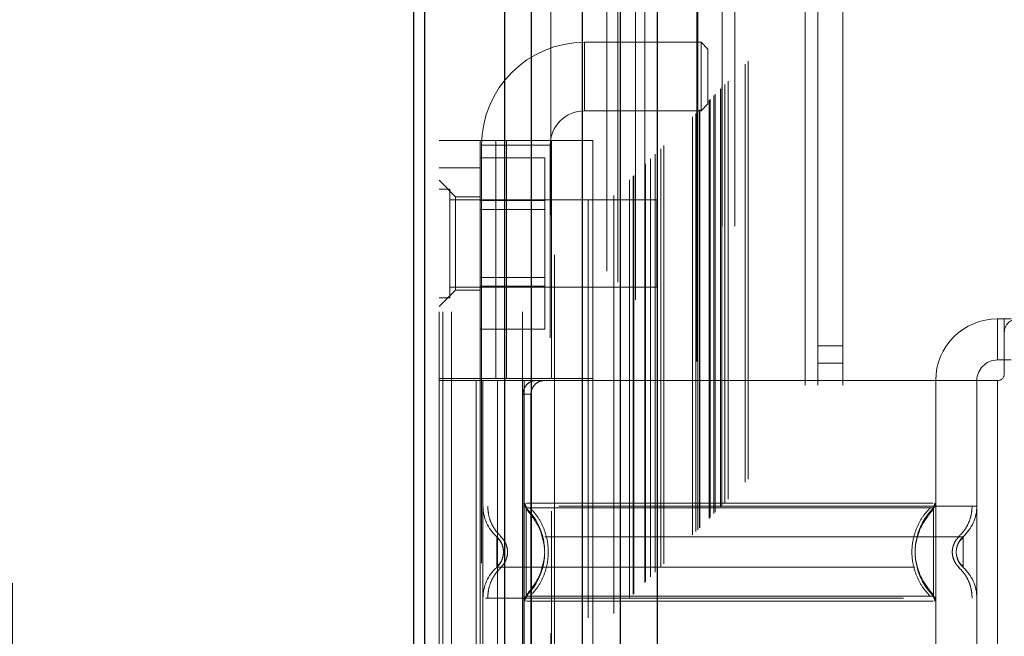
# Model space of a CAD drawing. Header units: inches. Extents: x 0.2 to 10.8, y 0.2 to 8.2.
# Tile 59 of 127: x 2.815 to 3.05, y 4.221 to 4.369. Entities that reach past the tile are written whole.
import ezdxf

# ---------------------------------------------------------------- set-up
doc = ezdxf.new("R2010")
doc.units = ezdxf.units.IN
doc.header["$MEASUREMENT"] = 0
doc.linetypes.add('HIDDEN', pattern=[0.07500000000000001, 0.05, -0.025])
doc.layers.add('DIMENSIONS', color=140, linetype='Continuous')
doc.styles.add('SLDTEXTSTYLE0', font='TXT', dxfattribs={"width": 0.7})
doc.dimstyles.new('SLDDIMSTYLE0', dxfattribs={"dimtxt": 0.0849609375, "dimasz": 0.13, "dimexe": 0, "dimexo": 0.0625, "dimgap": 0.021240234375, "dimtad": 0, "dimtih": 1, "dimtoh": 1, "dimlfac": 12, "dimrnd": 1e-09, "dimzin": 12, "dimdsep": 46, "dimtxsty": 'SLDTEXTSTYLE0', "dimsah": 1, "dimcen": 0.09, "dimadec": 0, "dimazin": 3, "dimtfac": 1, "dimtofl": 0, "dimtmove": 0, "dimatfit": 3, "dimfxl": 0, "dimfrac": 2, "dimtolj": 1, "dimtzin": 12, "dimarcsym": 0})

# ---------------------------------------------------------------- blocks, each defined once
blk = doc.blocks.new('_D_1')
at = {"layer": 'DIMENSIONS'}
for p, q in [((3.146982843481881, 5.21210026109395), (2.498092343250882, 5.21210026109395)), ((2.623092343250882, 5.21210026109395), (2.623092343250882, 4.388212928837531)), ((2.461518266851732, 4.234161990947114), (2.432988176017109, 4.234161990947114)), ((2.432988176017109, 4.234161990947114), (2.432988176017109, 4.09913112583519)), ((2.784666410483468, 4.234161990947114), (2.813196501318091, 4.234161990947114)), ((2.813196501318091, 4.234161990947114), (2.813196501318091, 4.09913112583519)), ((2.432988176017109, 4.09913112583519), (2.461518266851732, 4.09913112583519)), ((2.813196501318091, 4.09913112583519), (2.784666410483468, 4.09913112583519)), ((2.623092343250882, 3.221822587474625), (2.623092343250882, 4.080111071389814)), ((3.146982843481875, 3.221822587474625), (2.498092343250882, 3.221822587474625))]:
    blk.add_line(p, q, dxfattribs=at)
for points in [[(2.623092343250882, 5.21210026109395), (2.603092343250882, 5.08210026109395), (2.643092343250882, 5.08210026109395)], [(2.623092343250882, 3.221822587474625), (2.643092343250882, 3.351822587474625), (2.603092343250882, 3.351822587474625)]]:
    blk.add_solid(points, dxfattribs=at)
at = {"layer": 'DIMENSIONS', "char_height": 0.08333333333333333, "attachment_point": 1, "style": 'SLDTEXTSTYLE0'}
for s, insert in [('23.88', (2.461518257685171, 4.360604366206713)), ('606.6', (2.461518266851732, 4.206553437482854))]:
    blk.add_mtext(s, dxfattribs=dict(at, insert=insert))

msp = doc.modelspace()

# ---------------------------------------------------------------- linework, layer by layer
at = {"color": 7, "linetype": 'HIDDEN', "lineweight": 18}
for p, q in [((2.918267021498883, 2.999052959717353), (2.918267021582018, 5.895670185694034)), ((2.915267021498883, 2.999052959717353), (2.915267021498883, 5.444200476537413)), ((2.916145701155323, 2.999052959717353), (2.916145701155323, 5.443702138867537)), ((2.918267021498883, 2.999052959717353), (2.918267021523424, 5.442704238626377)), ((2.935221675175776, 2.999052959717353), (2.935221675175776, 5.434728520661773)), ((2.937342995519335, 2.999052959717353), (2.937342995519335, 5.43446962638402)), ((2.941965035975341, 5.422147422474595), (2.941965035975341, 3.011772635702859)), ((2.942888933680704, 3.012687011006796), (2.942888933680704, 5.42123583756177)), ((2.955391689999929, 5.408765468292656), (2.955391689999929, 3.02515738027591)), ((2.950892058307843, 3.025849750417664), (2.950892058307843, 5.408073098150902)), ((2.952025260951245, 3.025956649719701), (2.952025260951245, 5.407966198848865)), ((2.957093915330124, 3.026891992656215), (2.957093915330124, 5.40703085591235)), ((2.957999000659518, 5.406125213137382), (2.957999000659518, 3.02779526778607)), ((2.960843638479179, 3.030641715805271), (2.960843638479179, 5.403281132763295)), ((2.961657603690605, 3.031455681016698), (2.961657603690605, 5.402467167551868)), ((2.961807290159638, 3.03160536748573), (2.961807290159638, 5.402317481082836)), ((2.962214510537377, 5.401919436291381), (2.962214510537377, 3.03201515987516)), ((2.964476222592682, 5.399680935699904), (2.964476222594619, 3.034241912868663)), ((2.964507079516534, 3.034303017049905), (2.964507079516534, 5.399621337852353)), ((2.96464103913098, 3.034439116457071), (2.96464103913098, 5.399483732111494)), ((2.965835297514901, 3.035636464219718), (2.965835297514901, 5.398285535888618)), ((2.966960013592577, 3.036758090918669), (2.966960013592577, 5.397164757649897)), ((2.967430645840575, 5.396735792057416), (2.967430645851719, 3.037187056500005)), ((2.968262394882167, 3.038060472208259), (2.968262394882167, 5.395862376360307)), ((2.968993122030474, 3.038791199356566), (2.968993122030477, 5.395131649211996)), ((2.975877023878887, 3.045675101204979), (2.975877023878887, 5.388247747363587)), ((2.976710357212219, 3.046508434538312), (2.976710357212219, 5.387414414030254)), ((2.977127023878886, 5.386997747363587), (2.977127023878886, 3.046925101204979)), ((2.977127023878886, 3.046925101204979), (2.977127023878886, 5.386997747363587)), ((2.977543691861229, 3.047341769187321), (2.977543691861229, 5.386581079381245)), ((2.977591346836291, 3.047372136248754), (2.977591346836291, 5.386538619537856)), ((2.97983535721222, 3.049633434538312), (2.97983535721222, 5.384289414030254)), ((2.97983535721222, 3.049633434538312), (2.97983535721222, 5.384289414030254)), ((2.980076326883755, 3.049874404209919), (2.980076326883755, 5.384048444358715)), ((2.9810055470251, 3.050803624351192), (2.9810055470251, 5.383119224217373)), ((2.981293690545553, 3.051091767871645), (2.981293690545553, 5.382831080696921)), ((2.98291624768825, 3.052694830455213), (2.98291624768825, 5.381226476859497)), ((2.983623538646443, 3.053421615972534), (2.983623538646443, 5.380501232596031)), ((2.984396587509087, 3.054194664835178), (2.984396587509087, 5.379728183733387)), ((2.98848704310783, 3.058285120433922), (2.98848704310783, 5.375637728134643)), ((2.98921548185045, 3.059016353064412), (2.98921548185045, 5.374927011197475)), ((3.002850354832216, 3.08146962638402), (3.002850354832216, 5.352386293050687)), ((3.002850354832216, 3.08146962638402), (3.002850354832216, 5.352386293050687)), ((3.005850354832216, 3.08146962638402), (3.005850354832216, 5.352386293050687)), ((3.011850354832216, 3.08146962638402), (3.011850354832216, 5.352386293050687)), ((2.976982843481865, 3.119503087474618), (2.976982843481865, 5.314419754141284)), ((2.982982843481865, 3.119503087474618), (2.982982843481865, 5.314419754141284)), ((2.985982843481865, 3.119503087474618), (2.985982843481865, 5.314419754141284)), ((2.985982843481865, 3.119503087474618), (2.985982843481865, 5.314419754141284)), ((2.950043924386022, 4.347109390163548), (2.950043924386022, 4.363513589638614)), ((2.977931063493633, 4.363513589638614), (2.950043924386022, 4.363513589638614)), ((2.977931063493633, 4.363513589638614), (2.977931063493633, 4.347109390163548)), ((2.97957148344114, 4.361873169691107), (2.977931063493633, 4.363513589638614)), ((2.97957148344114, 4.361873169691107), (2.97957148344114, 4.348749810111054)), ((2.950043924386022, 4.347109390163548), (2.977931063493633, 4.347109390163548)), ((2.977931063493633, 4.347109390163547), (2.97957148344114, 4.348749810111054)), ((2.915267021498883, 4.340009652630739), (2.95201242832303, 4.340009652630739)), ((2.925109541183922, 4.283087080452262), (2.925109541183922, 4.340009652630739)), ((2.928884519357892, 4.283087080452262), (2.928884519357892, 4.340009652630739)), ((2.931431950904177, 4.340009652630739), (2.931431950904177, 4.283087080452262)), ((2.94216990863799, 4.283087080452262), (2.94216990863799, 4.340009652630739)), ((2.95201242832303, 4.283087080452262), (2.95201242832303, 4.340009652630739)), ((2.925437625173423, 4.338907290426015), (2.941841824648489, 4.338907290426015)), ((2.925437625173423, 4.338907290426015), (2.925437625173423, 4.092844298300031)), ((2.941841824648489, 4.092844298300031), (2.941841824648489, 4.338907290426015)), ((2.925109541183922, 4.335882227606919), (2.940526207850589, 4.335882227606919)), ((2.940526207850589, 4.325634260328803), (2.940526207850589, 4.335882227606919)), ((2.915267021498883, 4.333447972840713), (2.925109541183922, 4.333447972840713)), ((2.919204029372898, 4.326558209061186), (2.915267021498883, 4.330495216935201)), ((2.91787118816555, 4.328407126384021), (2.915267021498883, 4.328407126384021)), ((2.91787118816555, 4.302365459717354), (2.91787118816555, 4.328407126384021)), ((2.967350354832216, 4.325802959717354), (2.91787118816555, 4.325802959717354)), ((2.919204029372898, 4.326558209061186), (2.919204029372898, 4.315403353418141)), ((2.925109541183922, 4.326558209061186), (2.919204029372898, 4.326558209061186)), ((2.925109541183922, 4.325634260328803), (2.940526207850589, 4.325634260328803)), ((2.940526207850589, 4.305138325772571), (2.940526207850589, 4.325634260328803)), ((2.967350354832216, 4.304969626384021), (2.967350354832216, 4.325802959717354)), ((2.940526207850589, 4.323548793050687), (2.925109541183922, 4.323548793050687)), ((2.919204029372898, 4.315403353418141), (2.919204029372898, 4.304248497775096)), ((2.925109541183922, 4.307223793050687), (2.940526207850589, 4.307223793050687)), ((2.915267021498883, 4.30031148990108), (2.919204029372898, 4.304248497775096)), ((2.91787118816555, 4.304969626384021), (2.967350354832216, 4.304969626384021)), ((2.919204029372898, 4.304248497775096), (2.925109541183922, 4.304248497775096)), ((2.925109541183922, 4.305138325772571), (2.940526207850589, 4.305138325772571)), ((2.940526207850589, 4.294890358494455), (2.940526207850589, 4.305138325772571)), ((2.915267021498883, 4.302365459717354), (2.91787118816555, 4.302365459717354)), ((3.048797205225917, 4.297358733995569), (3.048797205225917, 4.287516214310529)), ((3.048797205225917, 4.297358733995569), (3.050437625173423, 4.297358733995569)), ((3.050437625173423, 4.294077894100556), (3.050437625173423, 4.297358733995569)), ((3.050437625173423, 4.297358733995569), (3.05207804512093, 4.297358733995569)), ((2.925109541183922, 4.294890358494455), (2.940526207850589, 4.294890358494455)), ((3.050437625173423, 4.294077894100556), (3.050437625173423, 4.284235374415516)), ((3.011850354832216, 4.290927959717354), (3.005850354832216, 4.290927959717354)), ((3.005850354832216, 4.286761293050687), (3.011850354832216, 4.286761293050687)), ((3.050437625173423, 4.287516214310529), (3.048797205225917, 4.287516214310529)), ((3.05207804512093, 4.287516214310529), (3.050437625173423, 4.287516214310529)), ((2.95201242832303, 4.283087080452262), (2.915267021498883, 4.283087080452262)), ((2.925109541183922, 4.283087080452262), (2.925109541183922, 4.28259495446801)), ((2.95201242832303, 4.28259495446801), (2.915267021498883, 4.28259495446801)), ((2.924174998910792, 4.28259495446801), (2.924174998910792, 4.151361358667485)), ((2.925109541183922, 4.28259495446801), (2.925109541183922, 4.151361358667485)), ((2.925765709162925, 4.28259495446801), (2.925765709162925, 4.151361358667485)), ((2.925765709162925, 4.28259495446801), (2.925765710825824, 4.252588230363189)), ((2.929245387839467, 4.28259495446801), (2.929245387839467, 4.151361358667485)), ((2.935608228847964, 4.28259495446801), (2.935608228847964, 4.151361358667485)), ((2.935608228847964, 4.28259495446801), (2.935608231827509, 4.253298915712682)), ((2.94216990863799, 4.151361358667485), (2.94216990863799, 4.28259495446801)), ((3.034033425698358, 4.28259495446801), (2.95201242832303, 4.28259495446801)), ((2.95201242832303, 4.151361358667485), (2.95201242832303, 4.28259495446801)), ((3.034033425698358, 4.28259495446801), (3.034033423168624, 4.253298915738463)), ((3.048797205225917, 4.28259495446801), (3.034033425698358, 4.28259495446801)), ((3.034033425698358, 4.28259495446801), (3.034033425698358, 4.151361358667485)), ((3.043875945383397, 4.28259495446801), (3.043875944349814, 4.252588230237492)), ((3.043875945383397, 4.28259495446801), (3.043875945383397, 4.151361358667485)), ((3.048797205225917, 4.28259495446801), (3.048797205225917, 4.151361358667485)), ((3.048797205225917, 4.28259495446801), (3.048797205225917, 4.151361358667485)), ((2.935315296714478, 4.279314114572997), (2.935315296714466, 4.154642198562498)), ((2.937248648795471, 4.279314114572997), (2.935315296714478, 4.279314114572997)), ((2.937248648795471, 4.279314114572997), (2.937248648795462, 4.154642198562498)), ((2.93694205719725, 4.250877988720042), (2.93609934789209, 4.252128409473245)), ((2.93068553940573, 4.241584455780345), (2.930596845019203, 4.242401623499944)), ((2.930596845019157, 4.240767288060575), (2.930685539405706, 4.241584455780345)), ((2.930686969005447, 4.241584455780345), (2.930599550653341, 4.242388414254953)), ((2.930599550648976, 4.240780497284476), (2.930686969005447, 4.241584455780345)), ((3.039042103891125, 4.242388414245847), (3.038954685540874, 4.241584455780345)), ((3.038954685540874, 4.241584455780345), (3.039042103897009, 4.240780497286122)), ((2.936099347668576, 4.231040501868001), (2.93694205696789, 4.232290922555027)), ((2.926339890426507, 4.230580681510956), (3.043875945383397, 4.230580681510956))]:
    msp.add_line(p, q, dxfattribs=at)
at = {"color": 7, "linetype": 'Continuous', "lineweight": 25}
for p, q in [((2.909267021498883, 2.999052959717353), (2.909267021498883, 5.444882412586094)), ((2.911903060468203, 2.999052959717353), (2.911903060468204, 5.443702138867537)), ((2.930979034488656, 2.999052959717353), (2.930979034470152, 5.434728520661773)), ((2.937342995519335, 2.999052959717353), (2.937342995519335, 5.43446962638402)), ((2.949482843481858, 5.408765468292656), (2.949482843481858, 3.02515738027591)), ((2.95856737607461, 5.399680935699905), (2.958567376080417, 3.034241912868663)), ((2.967430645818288, 5.396735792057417), (2.967430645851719, 3.037187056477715))]:
    msp.add_line(p, q, dxfattribs=at)
at = {"color": 7, "linetype": 'HIDDEN', "lineweight": 18, "flags": 128}
msp.add_lwpolyline([(2.976923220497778, 5.387186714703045), (2.976924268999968, 4.191929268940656), (2.976923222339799, 3.046743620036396)], dxfattribs=at)
at = {"color": 7, "linetype": 'HIDDEN', "lineweight": 18}
for centre, radius, start, end in [((2.950043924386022, 4.338907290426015), 0.02460629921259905, 90, 180), ((2.950043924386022, 4.338907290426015), 0.008202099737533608, 90, 180), ((3.048797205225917, 4.28259495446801), 0.01476377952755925, 90, 180), ((3.053718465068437, 4.294077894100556), 0.003280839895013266, 90, 180), ((3.048797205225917, 4.28259495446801), 0.004921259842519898, 90, 180), ((3.048797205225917, 4.284235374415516), 0.001640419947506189, 270.0000000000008, 0), ((2.935608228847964, 4.252588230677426), 0.009842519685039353, 180.0000000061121, 228.2366022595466), ((2.937248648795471, 4.253298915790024), 0.001640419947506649, 180.0000000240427, 225.523727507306), ((3.032393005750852, 4.253298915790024), 0.001640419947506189, 314.4762724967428, 359.9999999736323), ((3.034033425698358, 4.252588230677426), 0.009842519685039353, 311.7633977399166, 0), ((2.935608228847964, 4.230580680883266), 0.009842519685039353, 131.7633977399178, 180), ((3.034033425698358, 4.230580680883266), 0.009842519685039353, 0, 48.23660226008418), ((2.937248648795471, 4.229869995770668), 0.001640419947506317, 134.4762724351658, 180), ((3.032393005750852, 4.229869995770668), 0.001640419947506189, 2.748536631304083e-08, 45.52372749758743)]:
    msp.add_arc(centre, radius, start, end, dxfattribs=at)
for points, knots in [([(2.982593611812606, 3.052400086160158), (2.982591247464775, 3.057351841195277), (2.982585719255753, 3.068929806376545), (2.982588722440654, 3.087245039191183), (2.982590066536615, 3.107133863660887), (2.982589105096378, 3.135833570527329), (2.982589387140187, 3.173253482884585), (2.982589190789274, 3.259363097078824), (2.982589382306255, 3.428631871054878), (2.982589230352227, 3.758507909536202), (2.98258950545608, 4.261824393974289), (2.98258860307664, 4.78086957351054), (2.982590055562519, 5.131010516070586), (2.982589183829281, 5.259629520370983), (2.982589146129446, 5.281013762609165), (2.982590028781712, 5.30249887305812), (2.98258925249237, 5.32412670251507), (2.982585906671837, 5.345032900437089), (2.982592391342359, 5.363721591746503), (2.982600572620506, 5.375577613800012), (2.982612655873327, 5.381065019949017), (2.982613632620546, 5.381508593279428)], [0, 0, 0, 0, 0.006378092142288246, 0.01491296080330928, 0.02359086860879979, 0.03199582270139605, 0.05187951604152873, 0.07178945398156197, 0.1429090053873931, 0.2699055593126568, 0.4966851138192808, 0.7912040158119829, 0.9384598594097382, 0.9476829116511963, 0.95687126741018, 0.966003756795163, 0.9753567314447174, 0.9847289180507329, 0.9929319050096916, 0.9994286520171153, 1, 1, 1, 1]), ([(2.938403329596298, 4.28259495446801), (2.938038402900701, 4.28259495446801), (2.93765899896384, 4.282519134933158), (2.936923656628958, 4.282204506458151), (2.936571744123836, 4.281965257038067), (2.935978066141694, 4.281360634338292), (2.935733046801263, 4.280991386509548), (2.935403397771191, 4.28019090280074), (2.935315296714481, 4.279754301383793), (2.935315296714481, 4.279314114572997)], [0, 0, 0, 0, 0.25, 0.25, 0.5, 0.5, 0.75, 0.75, 1, 1, 1, 1]), ([(2.93724864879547, 4.279314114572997), (2.93724864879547, 4.279748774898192), (2.937332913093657, 4.280175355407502), (2.937656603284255, 4.28097165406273), (2.937895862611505, 4.281336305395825), (2.938485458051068, 4.281941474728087), (2.938840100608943, 4.282185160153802), (2.939595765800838, 4.282509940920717), (2.940003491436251, 4.282594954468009), (2.940407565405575, 4.28259495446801)], [0, 0, 0, 0, 0.25, 0.25, 0.5, 0.5, 0.75, 0.75, 1, 1, 1, 1]), ([(3.043875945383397, 4.252588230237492), (3.043656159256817, 4.252588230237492), (3.043216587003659, 4.252588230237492), (3.039705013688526, 4.252588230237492), (3.034247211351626, 4.252588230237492), (3.026846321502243, 4.252588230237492), (3.017842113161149, 4.252588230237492), (3.00756578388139, 4.252588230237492), (2.996416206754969, 4.252588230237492), (2.984820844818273, 4.252588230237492), (2.973225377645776, 4.252588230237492), (2.962076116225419, 4.252588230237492), (2.951798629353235, 4.252588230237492), (2.94279873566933, 4.252588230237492), (2.935381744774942, 4.252588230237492), (2.929984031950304, 4.252588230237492), (2.926878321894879, 4.252588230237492), (2.926473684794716, 4.252588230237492), (2.926339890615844, 4.252588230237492)], [0, 0, 0, 0, 0.06454114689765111, 0.1290822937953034, 0.1936234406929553, 0.2581645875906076, 0.3227057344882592, 0.3872468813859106, 0.4517880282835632, 0.5163291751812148, 0.580870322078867, 0.645411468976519, 0.7099526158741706, 0.7744937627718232, 0.8390349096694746, 0.9035760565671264, 0.9681172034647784, 1, 1, 1, 1]), ([(2.926906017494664, 4.252588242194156), (2.926947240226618, 4.251900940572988), (2.927030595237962, 4.250511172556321), (2.92769940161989, 4.248516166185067), (2.928722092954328, 4.246684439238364), (2.929687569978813, 4.245700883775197), (2.930164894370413, 4.245214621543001)], [0, 0, 0, 0, 0.2473384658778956, 0.5001342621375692, 0.7528702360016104, 1, 1, 1, 1]), ([(2.935845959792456, 4.253306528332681), (2.935851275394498, 4.253197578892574), (2.935862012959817, 4.252977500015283), (2.93596543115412, 4.252661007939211), (2.936117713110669, 4.252365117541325), (2.936266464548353, 4.252203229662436), (2.936340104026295, 4.252123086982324)], [0, 0, 0, 0, 0.2475219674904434, 0.4999966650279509, 0.7524730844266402, 1, 1, 1, 1]), ([(3.033459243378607, 4.253298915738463), (3.033365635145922, 4.253298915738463), (3.033033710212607, 4.253298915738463), (3.030506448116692, 4.253298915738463), (3.026023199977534, 4.253298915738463), (3.019838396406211, 4.253298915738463), (3.012339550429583, 4.253298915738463), (3.003774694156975, 4.253298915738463), (2.994483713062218, 4.253298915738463), (2.984820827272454, 4.253298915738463), (2.975157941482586, 4.253298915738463), (2.965866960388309, 4.253298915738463), (2.957302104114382, 4.253298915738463), (2.949803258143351, 4.253298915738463), (2.943618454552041, 4.253298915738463), (2.939135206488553, 4.253298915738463), (2.936607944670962, 4.253298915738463), (2.936276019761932, 4.253298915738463), (2.936182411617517, 4.253298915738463)], [0, 0, 0, 0, 0.02656569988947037, 0.09419917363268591, 0.161832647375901, 0.2294661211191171, 0.2970995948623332, 0.3647330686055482, 0.4323665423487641, 0.5000000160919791, 0.5676334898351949, 0.6352669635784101, 0.7029004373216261, 0.770533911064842, 0.8381673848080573, 0.905800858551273, 0.973434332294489, 1, 1, 1, 1]), ([(3.033301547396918, 4.252123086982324), (3.033375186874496, 4.252203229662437), (3.033523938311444, 4.252365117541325), (3.033676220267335, 4.252661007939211), (3.033779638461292, 4.252977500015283), (3.033790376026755, 4.253197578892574), (3.033795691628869, 4.253306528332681)], [0, 0, 0, 0, 0.2475269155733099, 0.5000033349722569, 0.7524780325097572, 1, 1, 1, 1]), ([(3.039476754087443, 4.245214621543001), (3.039954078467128, 4.245700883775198), (3.040919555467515, 4.246684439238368), (3.041942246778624, 4.248516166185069), (3.042611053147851, 4.250511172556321), (3.042694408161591, 4.251900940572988), (3.042735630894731, 4.252588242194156)], [0, 0, 0, 0, 0.2471297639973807, 0.49986573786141, 0.7526615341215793, 1, 1, 1, 1]), ([(3.03354230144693, 4.252128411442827), (3.033549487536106, 4.252128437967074), (3.032270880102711, 4.25212846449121), (3.027394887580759, 4.252128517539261), (3.023782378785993, 4.252128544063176), (3.014760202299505, 4.252128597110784), (3.009356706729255, 4.252128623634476), (2.997574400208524, 4.252128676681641), (2.99119786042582, 4.252128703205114), (2.978444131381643, 4.252128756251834), (2.972067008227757, 4.252128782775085), (2.960285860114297, 4.252128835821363), (2.954880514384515, 4.252128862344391), (2.945859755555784, 4.252128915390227), (2.942246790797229, 4.252128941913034), (2.937370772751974, 4.252128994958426), (2.936089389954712, 4.252129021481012), (2.936099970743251, 4.252129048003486)], [0, 0, 0, 0, 0.125, 0.125, 0.25, 0.25, 0.375, 0.375, 0.5, 0.5, 0.625, 0.625, 0.75, 0.75, 0.875, 0.875, 1, 1, 1, 1]), ([(2.936099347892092, 4.252128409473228), (2.936099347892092, 4.252156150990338), (2.936099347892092, 4.250406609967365), (2.936099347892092, 4.245724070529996), (2.936099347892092, 4.241584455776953), (2.936099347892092, 4.237444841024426), (2.936099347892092, 4.232762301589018), (2.936099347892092, 4.231012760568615), (2.936099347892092, 4.231040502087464)], [6.283185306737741, 6.283185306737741, 6.283185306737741, 6.283185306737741, 7.068583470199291, 7.46128255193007, 7.85398163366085, 8.24668071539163, 8.6393797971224, 9.42477796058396, 9.42477796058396, 9.42477796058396, 9.42477796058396]), ([(2.940452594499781, 4.243060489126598), (2.94022325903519, 4.244266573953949), (2.93983665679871, 4.246299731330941), (2.938459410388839, 4.248739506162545), (2.937246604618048, 4.250558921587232), (2.936499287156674, 4.251447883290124), (2.936099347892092, 4.251923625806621)], [0, 0, 0, 0, 0.3903267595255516, 0.6579932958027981, 0.8169694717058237, 1, 1, 1, 1]), ([(2.936954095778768, 4.252226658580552), (2.937615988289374, 4.251498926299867), (2.938939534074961, 4.250043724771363), (2.940314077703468, 4.247394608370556), (2.941191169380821, 4.244553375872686), (2.94149271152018, 4.241584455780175), (2.941191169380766, 4.23861553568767), (2.940314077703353, 4.235774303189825), (2.93893953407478, 4.233125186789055), (2.937615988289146, 4.231669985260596), (2.936954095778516, 4.230942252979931)], [0, 0, 0, 0, 0.1250857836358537, 0.2501263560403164, 0.3751554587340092, 0.5000000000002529, 0.6248445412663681, 0.7498736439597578, 0.8749142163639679, 1, 1, 1, 1]), ([(3.032792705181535, 4.230942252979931), (3.032129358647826, 4.231669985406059), (3.030802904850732, 4.233125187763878), (3.029425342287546, 4.235774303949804), (3.028546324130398, 4.238615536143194), (3.028244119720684, 4.241584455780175), (3.028546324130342, 4.244553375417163), (3.029425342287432, 4.247394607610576), (3.03080290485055, 4.25004372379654), (3.032129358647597, 4.251498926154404), (3.032792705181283, 4.252226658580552)], [0, 0, 0, 0, 0.1250856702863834, 0.2501262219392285, 0.3751553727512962, 0.4999999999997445, 0.6248446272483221, 0.7498737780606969, 0.8749143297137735, 1, 1, 1, 1]), ([(3.033542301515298, 4.231040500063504), (3.030727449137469, 4.233771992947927), (3.027507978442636, 4.241584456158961), (3.030727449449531, 4.249396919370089), (3.033542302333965, 4.252128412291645)], [0.02713175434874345, 0.02713175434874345, 0.02713175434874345, 0.02713175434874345, 0.499999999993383, 0.9728682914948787, 0.9728682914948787, 0.9728682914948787, 0.9728682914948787]), ([(3.033542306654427, 4.251923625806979), (3.033142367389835, 4.251447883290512), (3.032395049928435, 4.250558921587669), (3.0311822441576, 4.24873950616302), (3.029804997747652, 4.246299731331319), (3.029418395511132, 4.244266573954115), (3.029189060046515, 4.243060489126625)], [0, 0, 0, 0, 0.1830305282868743, 0.3420067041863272, 0.6096732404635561, 1, 1, 1, 1]), ([(3.033542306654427, 4.231040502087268), (3.033542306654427, 4.231012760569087), (3.033542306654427, 4.232762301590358), (3.033542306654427, 4.237444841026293), (3.033542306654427, 4.241584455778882), (3.033542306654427, 4.245724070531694), (3.033542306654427, 4.250406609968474), (3.033542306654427, 4.252156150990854), (3.033542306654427, 4.252128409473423)], [3.14159265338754, 3.14159265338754, 3.14159265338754, 3.14159265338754, 3.92699081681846, 4.31968989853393, 4.71238898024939, 5.10508806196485, 5.49778714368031, 6.28318530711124, 6.28318530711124, 6.28318530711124, 6.28318530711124]), ([(3.040589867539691, 4.245245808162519), (3.040599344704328, 4.245245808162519), (3.037320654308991, 4.245245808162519), (3.024643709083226, 4.245245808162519), (3.006981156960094, 4.245245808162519), (2.984820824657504, 4.245245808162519), (2.962660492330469, 4.245245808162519), (2.944997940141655, 4.245245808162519), (2.932320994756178, 4.245245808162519), (2.929042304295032, 4.245245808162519), (2.929051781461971, 4.245245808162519)], [4.71241410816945, 4.71241410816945, 4.71241410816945, 4.71241410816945, 5.15721612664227, 5.4883921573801, 5.8858033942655, 6.2832146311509, 6.68062586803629, 7.07803710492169, 7.40921313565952, 7.854015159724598, 7.854015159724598, 7.854015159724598, 7.854015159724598]), ([(2.930143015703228, 4.243779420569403), (2.930018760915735, 4.244020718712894), (2.929736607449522, 4.244568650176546), (2.929297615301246, 4.245002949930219), (2.929051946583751, 4.24524599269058)], [0, 0, 0, 0, 0.4403801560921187, 1, 1, 1, 1]), ([(2.9290525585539, 4.245246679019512), (2.9290525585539, 4.245246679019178), (2.9290525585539, 4.245151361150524), (2.9290525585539, 4.244784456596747), (2.9290525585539, 4.244513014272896), (2.9290525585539, 4.243835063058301), (2.9290525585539, 4.243428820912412), (2.9290525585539, 4.242543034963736), (2.9290525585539, 4.242063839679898), (2.9290525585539, 4.241105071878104), (2.9290525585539, 4.240625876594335), (2.9290525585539, 4.239740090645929), (2.9290525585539, 4.239333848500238), (2.9290525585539, 4.238655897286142), (2.9290525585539, 4.238384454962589), (2.9290525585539, 4.238017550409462), (2.9290525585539, 4.237922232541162), (2.9290525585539, 4.237922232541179)], [0, 0, 0, 0, 0.125, 0.125, 0.25, 0.25, 0.375, 0.375, 0.5, 0.5, 0.625, 0.625, 0.75, 0.75, 0.875, 0.875, 1, 1, 1, 1]), ([(2.930365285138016, 4.243248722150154), (2.93033066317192, 4.243362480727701), (2.930195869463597, 4.243805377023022), (2.929769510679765, 4.244507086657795), (2.929291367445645, 4.245000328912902), (2.929052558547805, 4.245246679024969)], [0, 0, 0, 0, 0.1474872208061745, 0.5742120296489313, 1, 1, 1, 1]), ([(2.930000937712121, 4.245278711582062), (2.930243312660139, 4.245032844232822), (2.930728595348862, 4.244540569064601), (2.931237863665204, 4.243622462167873), (2.931565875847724, 4.242628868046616), (2.931680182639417, 4.241584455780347), (2.931565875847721, 4.240540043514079), (2.931237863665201, 4.239546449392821), (2.930728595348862, 4.238628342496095), (2.930243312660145, 4.238136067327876), (2.930000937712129, 4.237890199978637)], [0, 0, 0, 0, 0.124832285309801, 0.2499389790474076, 0.3751056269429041, 0.5000000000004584, 0.6248943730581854, 0.7500610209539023, 0.8751677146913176, 0.9999999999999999, 0.9999999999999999, 0.9999999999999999, 0.9999999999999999]), ([(2.93947663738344, 4.236451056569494), (2.940000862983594, 4.238162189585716), (2.941049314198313, 4.2415844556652), (2.940000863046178, 4.245006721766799), (2.939476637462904, 4.246717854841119)], [0, 0, 0, 0, 0.499999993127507, 1, 1, 1, 1]), ([(3.039640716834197, 4.237890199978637), (3.039398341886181, 4.238136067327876), (3.038913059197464, 4.238628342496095), (3.038403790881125, 4.239546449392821), (3.038075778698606, 4.24054004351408), (3.037961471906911, 4.241584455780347), (3.038075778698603, 4.242628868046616), (3.038403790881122, 4.243622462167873), (3.038913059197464, 4.244540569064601), (3.039398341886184, 4.245032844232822), (3.039640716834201, 4.245278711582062)], [0, 0, 0, 0, 0.1248322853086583, 0.2499389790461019, 0.3751056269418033, 0.4999999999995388, 0.6248943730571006, 0.7500610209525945, 0.8751677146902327, 1, 1, 1, 1]), ([(3.040589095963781, 4.245246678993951), (3.040350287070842, 4.245000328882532), (3.039872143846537, 4.244507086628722), (3.039445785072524, 4.243805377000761), (3.039310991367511, 4.243362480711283), (3.039276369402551, 4.24324872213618)], [0, 0, 0, 0, 0.42578797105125, 0.8525127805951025, 1, 1, 1, 1]), ([(3.040589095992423, 4.237922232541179), (3.040589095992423, 4.237922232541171), (3.040589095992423, 4.238017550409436), (3.040589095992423, 4.238384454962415), (3.040589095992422, 4.238655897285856), (3.040589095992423, 4.239333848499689), (3.040589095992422, 4.239740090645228), (3.040589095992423, 4.240625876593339), (3.040589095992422, 4.241105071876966), (3.040589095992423, 4.242063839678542), (3.040589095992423, 4.242543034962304), (3.040589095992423, 4.243428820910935), (3.040589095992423, 4.243835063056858), (3.040589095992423, 4.24451301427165), (3.040589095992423, 4.244784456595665), (3.040589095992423, 4.245151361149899), (3.040589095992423, 4.245246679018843), (3.040589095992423, 4.245246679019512)], [0, 0, 0, 0, 0.125, 0.125, 0.25, 0.25, 0.375, 0.375, 0.5, 0.5, 0.625, 0.625, 0.75, 0.75, 0.875, 0.875, 1, 1, 1, 1]), ([(2.930658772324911, 4.242099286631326), (2.930609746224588, 4.242397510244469), (2.930510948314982, 4.242998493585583), (2.930160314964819, 4.243804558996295), (2.929684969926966, 4.244498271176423), (2.929264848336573, 4.2448056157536), (2.929052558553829, 4.244960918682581)], [0, 0, 0, 0, 0.2435770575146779, 0.4908590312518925, 0.7427282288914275, 1, 1, 1, 1]), ([(3.040589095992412, 4.244960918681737), (3.040376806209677, 4.244805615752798), (3.039956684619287, 4.244498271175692), (3.039481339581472, 4.24380455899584), (3.039130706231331, 4.242998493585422), (3.039031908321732, 4.242397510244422), (3.038982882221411, 4.242099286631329)], [0, 0, 0, 0, 0.2572717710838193, 0.5091409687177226, 0.7564229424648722, 1, 1, 1, 1]), ([(2.929052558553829, 4.238207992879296), (2.929264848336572, 4.238363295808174), (2.929684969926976, 4.238670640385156), (2.930160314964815, 4.239364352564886), (2.930510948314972, 4.240170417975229), (2.93060974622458, 4.240771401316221), (2.930658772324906, 4.24106962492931)], [0, 0, 0, 0, 0.2572717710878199, 0.5091409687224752, 0.7564229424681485, 1, 1, 1, 1]), ([(3.038982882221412, 4.241069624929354), (3.039031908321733, 4.240771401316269), (3.039130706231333, 4.240170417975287), (3.039481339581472, 4.239364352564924), (3.039956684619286, 4.238670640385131), (3.040376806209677, 4.238363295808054), (3.040589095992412, 4.238207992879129)], [0, 0, 0, 0, 0.2435770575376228, 0.4908590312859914, 0.7427282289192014, 1, 1, 1, 1]), ([(2.929051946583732, 4.237922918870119), (2.9292976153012, 4.238165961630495), (2.929736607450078, 4.23860026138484), (2.930018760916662, 4.23914819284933), (2.930143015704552, 4.239389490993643)], [0, 0, 0, 0, 0.5596198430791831, 1, 1, 1, 1]), ([(2.92905255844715, 4.237922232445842), (2.929291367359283, 4.238168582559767), (2.929769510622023, 4.238661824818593), (2.930195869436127, 4.239363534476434), (2.930330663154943, 4.239806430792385), (2.930365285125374, 4.239920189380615)], [0, 0, 0, 0, 0.4257879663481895, 0.8525127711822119, 1, 1, 1, 1]), ([(2.936099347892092, 4.231245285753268), (2.936499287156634, 4.231721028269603), (2.937246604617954, 4.232609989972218), (2.938459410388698, 4.234429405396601), (2.939836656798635, 4.236869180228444), (2.940223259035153, 4.238902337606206), (2.940452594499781, 4.240108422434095)], [0, 0, 0, 0, 0.1830305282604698, 0.3420067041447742, 0.6096732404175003, 1, 1, 1, 1]), ([(3.029189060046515, 4.240108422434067), (3.029418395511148, 4.238902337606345), (3.029804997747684, 4.23686918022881), (3.031182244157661, 4.234429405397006), (3.032395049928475, 4.232609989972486), (3.033142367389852, 4.231721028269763), (3.033542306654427, 4.231245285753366)], [0, 0, 0, 0, 0.3903267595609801, 0.6579932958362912, 0.8169694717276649, 1, 1, 1, 1]), ([(3.039276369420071, 4.239920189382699), (3.039310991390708, 4.239806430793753), (3.039445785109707, 4.239363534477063), (3.039872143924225, 4.238661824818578), (3.040350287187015, 4.238168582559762), (3.040589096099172, 4.237922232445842)], [0, 0, 0, 0, 0.1474872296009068, 0.5742120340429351, 1, 1, 1, 1]), ([(2.93016489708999, 4.237954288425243), (2.929687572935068, 4.237468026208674), (2.928722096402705, 4.236484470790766), (2.927699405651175, 4.234652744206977), (2.927030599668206, 4.232657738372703), (2.926947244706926, 4.231267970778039), (2.926906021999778, 4.230580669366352)], [0, 0, 0, 0, 0.2471297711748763, 0.4998657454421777, 0.7526615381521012, 1, 1, 1, 1]), ([(2.929051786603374, 4.237923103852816), (2.929042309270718, 4.237923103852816), (2.932320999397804, 4.237923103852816), (2.94499794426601, 4.237923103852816), (2.962660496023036, 4.237923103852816), (2.984820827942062, 4.237923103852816), (3.006981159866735, 4.237923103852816), (3.024643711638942, 4.237923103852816), (3.037320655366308, 4.237923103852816), (3.040599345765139, 4.237923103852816), (3.040589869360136, 4.237923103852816)], [4.712364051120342, 4.712364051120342, 4.712364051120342, 4.712364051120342, 5.15716607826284, 5.488342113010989, 5.885753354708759, 6.28316459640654, 6.68057583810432, 7.077987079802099, 7.40916311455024, 7.85396503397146, 7.85396503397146, 7.85396503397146, 7.85396503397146]), ([(3.042735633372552, 4.230580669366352), (3.042694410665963, 4.231267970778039), (3.042611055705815, 4.2326577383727), (3.04194224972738, 4.234652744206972), (3.04091955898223, 4.236484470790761), (3.039954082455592, 4.237468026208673), (3.039476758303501, 4.237954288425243)], [0, 0, 0, 0, 0.247338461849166, 0.5001342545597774, 0.752870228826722, 1, 1, 1, 1]), ([(2.936340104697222, 4.231045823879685), (2.936266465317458, 4.230965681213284), (2.936117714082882, 4.230803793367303), (2.935965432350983, 4.230507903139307), (2.935862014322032, 4.230191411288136), (2.935851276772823, 4.229971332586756), (2.935845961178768, 4.229862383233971)], [0, 0, 0, 0, 0.2475269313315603, 0.5000033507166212, 0.7524780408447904, 1, 1, 1, 1]), ([(2.93609997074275, 4.231039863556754), (2.936089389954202, 4.231039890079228), (2.937370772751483, 4.231039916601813), (2.942246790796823, 4.231039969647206), (2.945859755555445, 4.231039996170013), (2.954880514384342, 4.231040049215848), (2.960285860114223, 4.231040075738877), (2.972067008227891, 4.231040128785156), (2.978444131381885, 4.231040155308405), (2.991197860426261, 4.231040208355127), (2.997574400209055, 4.231040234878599), (3.009356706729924, 4.231040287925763), (3.014760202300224, 4.231040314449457), (3.023782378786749, 4.231040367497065), (3.027394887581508, 4.23104039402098), (3.03227088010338, 4.231040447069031), (3.033549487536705, 4.231040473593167), (3.033542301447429, 4.231040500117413)], [0, 0, 0, 0, 0.125, 0.125, 0.25, 0.25, 0.375, 0.375, 0.5, 0.5, 0.625, 0.625, 0.75, 0.75, 0.875, 0.875, 1, 1, 1, 1]), ([(2.93618241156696, 4.229869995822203), (2.93627601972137, 4.229869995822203), (2.936607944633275, 4.229869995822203), (2.939135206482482, 4.229869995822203), (2.943618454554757, 4.229869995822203), (2.949803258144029, 4.229869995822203), (2.957302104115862, 4.229869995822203), (2.965866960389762, 4.229869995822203), (2.975157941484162, 4.229869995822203), (2.984820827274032, 4.229869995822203), (2.994483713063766, 4.229869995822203), (3.003774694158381, 4.229869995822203), (3.012339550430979, 4.229869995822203), (3.019838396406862, 4.229869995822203), (3.026023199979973, 4.229869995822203), (3.030506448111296, 4.229869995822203), (3.033033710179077, 4.229869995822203), (3.033365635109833, 4.229869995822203), (3.033459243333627, 4.229869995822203)], [0, 0, 0, 0, 0.02656567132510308, 0.0941991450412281, 0.1618326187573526, 0.229466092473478, 0.2970995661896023, 0.364733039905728, 0.4323665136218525, 0.4999999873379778, 0.567633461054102, 0.6352669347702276, 0.7029004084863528, 0.7705338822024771, 0.8381673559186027, 0.9058008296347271, 0.9734343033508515, 1, 1, 1, 1]), ([(3.03379569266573, 4.229862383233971), (3.033790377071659, 4.229971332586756), (3.033779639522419, 4.230191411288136), (3.033676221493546, 4.230507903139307), (3.033523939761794, 4.230803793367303), (3.033375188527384, 4.230965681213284), (3.033301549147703, 4.231045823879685)], [0, 0, 0, 0, 0.2475219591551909, 0.4999966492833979, 0.752473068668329, 1, 1, 1, 1])]:
    msp.add_open_spline(points, degree=3, knots=knots, dxfattribs=at)
for points in [[(2.940525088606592, 4.241584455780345), (2.940528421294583, 4.243543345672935), (2.939740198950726, 4.247452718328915), (2.937494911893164, 4.250756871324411), (2.936099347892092, 4.252128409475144)], [(3.033542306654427, 4.252128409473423), (3.032146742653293, 4.250756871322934), (3.029901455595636, 4.247452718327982), (3.029113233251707, 4.243543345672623), (3.029116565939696, 4.241584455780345)], [(2.936099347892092, 4.231040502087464), (2.937494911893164, 4.232412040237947), (2.939740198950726, 4.235716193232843), (2.940528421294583, 4.239625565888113), (2.940525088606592, 4.241584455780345)], [(3.029116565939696, 4.241584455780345), (3.029113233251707, 4.239625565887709), (3.029901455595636, 4.235716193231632), (3.032146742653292, 4.232412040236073), (3.033542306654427, 4.231040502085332)]]:
    msp.add_open_spline(points, degree=3, dxfattribs=at)

# ---------------------------------------------------------------- dimensions: what is measured, and where the dimension line sits
at = {"layer": 'DIMENSIONS'}
dim = msp.add_linear_dim(base=(2.623092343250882, 3.221822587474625), p1=(3.196982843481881, 5.21210026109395), p2=(3.196982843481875, 3.221822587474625), angle=90.0000000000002, dimstyle='SLDDIMSTYLE0', dxfattribs=at)
dim.commit()
dim.dimension.update_dxf_attribs({"geometry": '_D_1', "text_midpoint": (2.623092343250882, 4.234162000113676), "dimtype": 160})

doc.saveas('drawing.dxf')
